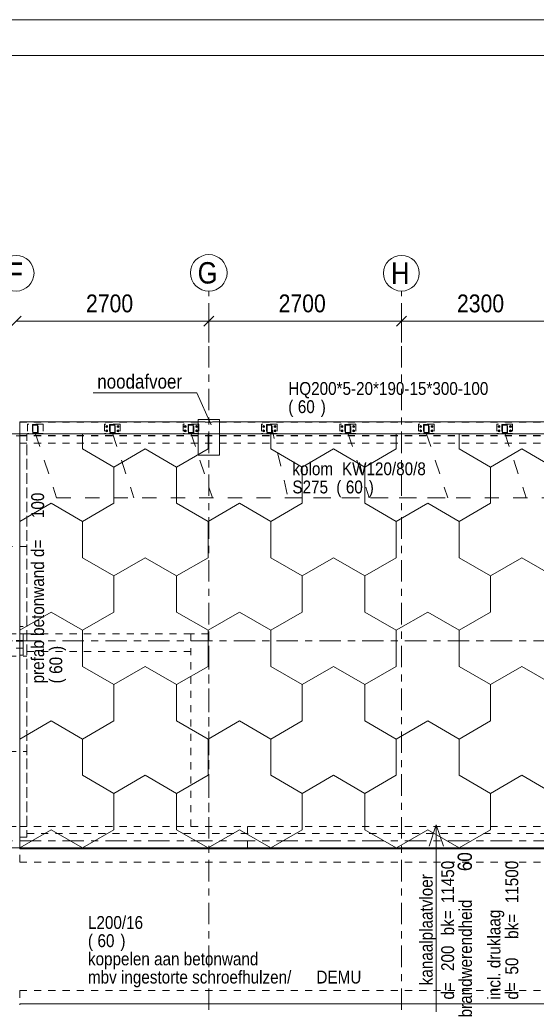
# Model space of a CAD drawing. Header units: millimetres. Extents: x -931 to -90, y -1396 to -802.
# Tile 21 of 29: x -689 to -616, y -940 to -802. Entities that reach past the tile are written whole.
import ezdxf

# ---------------------------------------------------------------- set-up
doc = ezdxf.new("R2010")
doc.units = ezdxf.units.MM
for name, pattern in [('XKITLINE00', [0]), ('XKITLINE01', [4, 1, -1, 1, -1]), ('XKITLINE02', [4, 2, -2]), ('XKITLINE03', [6, 3, -1, 1, -1])]:
    doc.linetypes.add(name, pattern=pattern)
for name, color, linetype, lineweight in [('Bout', 3, 'Continuous', 0), ('Grafisch object', 3, 'Continuous', 0), ('Offset', 4, 'Continuous', 0), ('Onderdeel', 2, 'Continuous', 0), ('Onderdeel label', 2, 'Continuous', 0), ('Stramien', 4, 'Continuous', 0), ('Tekening kader', 3, 'Continuous', 0)]:
    doc.layers.add(name, color=color, linetype=linetype, lineweight=lineweight)
doc.styles.add('ARIAL', font='arial.ttf')

msp = doc.modelspace()

# ---------------------------------------------------------------- linework, layer by layer
at = {"layer": 'Bout', "linetype": 'XKITLINE02', "lineweight": 0}
for p, q in [((-676.62, -859.17), (-676.74, -859.24)), ((-676.74, -859.24), (-676.74, -859.38)), ((-676.5, -859.24), (-676.62, -859.17)), ((-676.5, -859.38), (-676.5, -859.24)), ((-675.02, -859.17), (-675.14, -859.24)), ((-675.14, -859.24), (-675.14, -859.38)), ((-674.9, -859.24), (-675.02, -859.17)), ((-674.9, -859.38), (-674.9, -859.24)), ((-665.62, -859.17), (-665.74, -859.24)), ((-665.74, -859.24), (-665.74, -859.38)), ((-665.5, -859.24), (-665.62, -859.17)), ((-665.5, -859.38), (-665.5, -859.24)), ((-664.02, -859.17), (-664.14, -859.24)), ((-664.14, -859.24), (-664.14, -859.38)), ((-663.9, -859.24), (-664.02, -859.17)), ((-663.9, -859.38), (-663.9, -859.24)), ((-654.62, -859.17), (-654.74, -859.24)), ((-654.74, -859.24), (-654.74, -859.38)), ((-654.5, -859.24), (-654.62, -859.17)), ((-654.5, -859.38), (-654.5, -859.24)), ((-653.02, -859.17), (-653.14, -859.24)), ((-653.14, -859.24), (-653.14, -859.38)), ((-652.9, -859.24), (-653.02, -859.17)), ((-652.9, -859.38), (-652.9, -859.24)), ((-643.62, -859.17), (-643.74, -859.24)), ((-643.74, -859.24), (-643.74, -859.38)), ((-643.5, -859.24), (-643.62, -859.17)), ((-643.5, -859.38), (-643.5, -859.24)), ((-642.02, -859.17), (-642.14, -859.24)), ((-642.14, -859.24), (-642.14, -859.38)), ((-641.9, -859.24), (-642.02, -859.17)), ((-641.9, -859.38), (-641.9, -859.24)), ((-632.62, -859.17), (-632.74, -859.24)), ((-632.74, -859.24), (-632.74, -859.38)), ((-632.5, -859.24), (-632.62, -859.17)), ((-632.5, -859.38), (-632.5, -859.24)), ((-631.02, -859.17), (-631.14, -859.24)), ((-631.14, -859.24), (-631.14, -859.38)), ((-630.9, -859.24), (-631.02, -859.17)), ((-630.9, -859.38), (-630.9, -859.24)), ((-621.62, -859.17), (-621.74, -859.24)), ((-621.74, -859.24), (-621.74, -859.38)), ((-621.5, -859.24), (-621.62, -859.17)), ((-621.5, -859.38), (-621.5, -859.24)), ((-620.02, -859.17), (-620.14, -859.24)), ((-620.14, -859.24), (-620.14, -859.38)), ((-619.9, -859.24), (-620.02, -859.17)), ((-619.9, -859.38), (-619.9, -859.24)), ((-676.74, -859.38), (-676.62, -859.45)), ((-676.62, -859.77), (-676.74, -859.84)), ((-676.74, -859.84), (-676.74, -859.98)), ((-676.74, -859.98), (-676.62, -860.05)), ((-676.62, -859.45), (-676.5, -859.38)), ((-676.5, -859.84), (-676.62, -859.77)), ((-676.62, -860.05), (-676.5, -859.98)), ((-676.5, -859.98), (-676.5, -859.84)), ((-675.14, -859.38), (-675.02, -859.45)), ((-675.02, -859.77), (-675.14, -859.84)), ((-675.14, -859.84), (-675.14, -859.98)), ((-675.14, -859.98), (-675.02, -860.05)), ((-675.02, -859.45), (-674.9, -859.38)), ((-674.9, -859.84), (-675.02, -859.77)), ((-675.02, -860.05), (-674.9, -859.98)), ((-674.9, -859.98), (-674.9, -859.84)), ((-665.74, -859.38), (-665.62, -859.45)), ((-665.62, -859.77), (-665.74, -859.84)), ((-665.74, -859.84), (-665.74, -859.98)), ((-665.74, -859.98), (-665.62, -860.05)), ((-665.62, -859.45), (-665.5, -859.38)), ((-665.5, -859.84), (-665.62, -859.77)), ((-665.62, -860.05), (-665.5, -859.98)), ((-665.5, -859.98), (-665.5, -859.84)), ((-664.14, -859.38), (-664.02, -859.45)), ((-664.02, -859.77), (-664.14, -859.84)), ((-664.14, -859.84), (-664.14, -859.98)), ((-664.14, -859.98), (-664.02, -860.05)), ((-664.02, -859.45), (-663.9, -859.38)), ((-663.9, -859.84), (-664.02, -859.77)), ((-664.02, -860.05), (-663.9, -859.98)), ((-663.9, -859.98), (-663.9, -859.84)), ((-654.74, -859.38), (-654.62, -859.45)), ((-654.62, -859.77), (-654.74, -859.84)), ((-654.74, -859.84), (-654.74, -859.98)), ((-654.74, -859.98), (-654.62, -860.05)), ((-654.62, -859.45), (-654.5, -859.38)), ((-654.5, -859.84), (-654.62, -859.77)), ((-654.62, -860.05), (-654.5, -859.98)), ((-654.5, -859.98), (-654.5, -859.84)), ((-653.14, -859.38), (-653.02, -859.45)), ((-653.02, -859.77), (-653.14, -859.84)), ((-653.14, -859.84), (-653.14, -859.98)), ((-653.14, -859.98), (-653.02, -860.05)), ((-653.02, -859.45), (-652.9, -859.38)), ((-652.9, -859.84), (-653.02, -859.77)), ((-653.02, -860.05), (-652.9, -859.98)), ((-652.9, -859.98), (-652.9, -859.84)), ((-643.74, -859.38), (-643.62, -859.45)), ((-643.62, -859.77), (-643.74, -859.84)), ((-643.74, -859.84), (-643.74, -859.98)), ((-643.74, -859.98), (-643.62, -860.05)), ((-643.62, -859.45), (-643.5, -859.38)), ((-643.5, -859.84), (-643.62, -859.77)), ((-643.62, -860.05), (-643.5, -859.98)), ((-643.5, -859.98), (-643.5, -859.84)), ((-642.14, -859.38), (-642.02, -859.45)), ((-642.02, -859.77), (-642.14, -859.84)), ((-642.14, -859.84), (-642.14, -859.98)), ((-642.14, -859.98), (-642.02, -860.05)), ((-642.02, -859.45), (-641.9, -859.38)), ((-641.9, -859.84), (-642.02, -859.77)), ((-642.02, -860.05), (-641.9, -859.98)), ((-641.9, -859.98), (-641.9, -859.84)), ((-632.74, -859.38), (-632.62, -859.45)), ((-632.62, -859.77), (-632.74, -859.84)), ((-632.74, -859.84), (-632.74, -859.98)), ((-632.74, -859.98), (-632.62, -860.05)), ((-632.62, -859.45), (-632.5, -859.38)), ((-632.5, -859.84), (-632.62, -859.77)), ((-632.62, -860.05), (-632.5, -859.98)), ((-632.5, -859.98), (-632.5, -859.84)), ((-631.14, -859.38), (-631.02, -859.45)), ((-631.02, -859.77), (-631.14, -859.84)), ((-631.14, -859.84), (-631.14, -859.98)), ((-631.14, -859.98), (-631.02, -860.05)), ((-631.02, -859.45), (-630.9, -859.38)), ((-630.9, -859.84), (-631.02, -859.77)), ((-631.02, -860.05), (-630.9, -859.98)), ((-630.9, -859.98), (-630.9, -859.84)), ((-621.74, -859.38), (-621.62, -859.45)), ((-621.62, -859.77), (-621.74, -859.84)), ((-621.74, -859.84), (-621.74, -859.98)), ((-621.74, -859.98), (-621.62, -860.05)), ((-621.62, -859.45), (-621.5, -859.38)), ((-621.5, -859.84), (-621.62, -859.77)), ((-621.62, -860.05), (-621.5, -859.98)), ((-621.5, -859.98), (-621.5, -859.84)), ((-620.14, -859.38), (-620.02, -859.45)), ((-620.02, -859.77), (-620.14, -859.84)), ((-620.14, -859.84), (-620.14, -859.98)), ((-620.14, -859.98), (-620.02, -860.05)), ((-620.02, -859.45), (-619.9, -859.38)), ((-619.9, -859.84), (-620.02, -859.77)), ((-620.02, -860.05), (-619.9, -859.98)), ((-619.9, -859.98), (-619.9, -859.84))]:
    msp.add_line(p, q, dxfattribs=at)
for centre, radius, start, end in [((-676.62, -859.31), 0.09, 17.9985, 197.9985), ((-676.62, -859.31), 0.09, 359.9985, 179.9985), ((-676.62, -859.31), 0.09, 179.9985, 359.9985), ((-676.62, -859.31), 0.08, 59.9985, 239.9985), ((-676.62, -859.31), 0.08, 89.9985, 269.9985), ((-676.62, -859.31), 0.09, 197.9985, 17.9985), ((-676.62, -859.31), 0.08, 239.9985, 59.9985), ((-676.62, -859.31), 0.08, 269.9985, 89.9985), ((-675.02, -859.31), 0.09, 17.9985, 197.9985), ((-675.02, -859.31), 0.09, 359.9985, 179.9985), ((-675.02, -859.31), 0.09, 179.9985, 359.9985), ((-675.02, -859.31), 0.08, 59.9985, 239.9985), ((-675.02, -859.31), 0.08, 89.9985, 269.9985), ((-675.02, -859.31), 0.09, 197.9985, 17.9985), ((-675.02, -859.31), 0.08, 239.9985, 59.9985), ((-675.02, -859.31), 0.08, 269.9985, 89.9985), ((-665.62, -859.31), 0.09, 17.9985, 197.9985), ((-665.62, -859.31), 0.09, 359.9985, 179.9985), ((-665.62, -859.31), 0.09, 179.9985, 359.9985), ((-665.62, -859.31), 0.08, 59.9985, 239.9985), ((-665.62, -859.31), 0.08, 89.9985, 269.9985), ((-665.62, -859.31), 0.09, 197.9985, 17.9985), ((-665.62, -859.31), 0.08, 239.9985, 59.9985), ((-665.62, -859.31), 0.08, 269.9985, 89.9985), ((-664.02, -859.31), 0.09, 17.9985, 197.9985), ((-664.02, -859.31), 0.09, 359.9985, 179.9985), ((-664.02, -859.31), 0.09, 179.9985, 359.9985), ((-664.02, -859.31), 0.08, 59.9985, 239.9985), ((-664.02, -859.31), 0.08, 89.9985, 269.9985), ((-664.02, -859.31), 0.09, 197.9985, 17.9985), ((-664.02, -859.31), 0.08, 239.9985, 59.9985), ((-664.02, -859.31), 0.08, 269.9985, 89.9985), ((-654.62, -859.31), 0.09, 17.9985, 197.9985), ((-654.62, -859.31), 0.09, 359.9985, 179.9985), ((-654.62, -859.31), 0.09, 179.9985, 359.9985), ((-654.62, -859.31), 0.08, 59.9985, 239.9985), ((-654.62, -859.31), 0.08, 89.9985, 269.9985), ((-654.62, -859.31), 0.09, 197.9985, 17.9985), ((-654.62, -859.31), 0.08, 239.9985, 59.9985), ((-654.62, -859.31), 0.08, 269.9985, 89.9985), ((-653.02, -859.31), 0.09, 17.9985, 197.9985), ((-653.02, -859.31), 0.09, 359.9985, 179.9985), ((-653.02, -859.31), 0.09, 179.9985, 359.9985), ((-653.02, -859.31), 0.08, 59.9985, 239.9985), ((-653.02, -859.31), 0.08, 89.9985, 269.9985), ((-653.02, -859.31), 0.09, 197.9985, 17.9985), ((-653.02, -859.31), 0.08, 239.9985, 59.9985), ((-653.02, -859.31), 0.08, 269.9985, 89.9985), ((-643.62, -859.31), 0.09, 17.9985, 197.9985), ((-643.62, -859.31), 0.09, 359.9985, 179.9985), ((-643.62, -859.31), 0.09, 179.9985, 359.9985), ((-643.62, -859.31), 0.08, 59.9985, 239.9985), ((-643.62, -859.31), 0.08, 89.9985, 269.9985), ((-643.62, -859.31), 0.09, 197.9985, 17.9985), ((-643.62, -859.31), 0.08, 239.9985, 59.9985), ((-643.62, -859.31), 0.08, 269.9985, 89.9985), ((-642.02, -859.31), 0.09, 17.9985, 197.9985), ((-642.02, -859.31), 0.09, 359.9985, 179.9985), ((-642.02, -859.31), 0.09, 179.9985, 359.9985), ((-642.02, -859.31), 0.08, 59.9985, 239.9985), ((-642.02, -859.31), 0.08, 89.9985, 269.9985), ((-642.02, -859.31), 0.09, 197.9985, 17.9985), ((-642.02, -859.31), 0.08, 239.9985, 59.9985), ((-642.02, -859.31), 0.08, 269.9985, 89.9985), ((-632.62, -859.31), 0.09, 17.9985, 197.9985), ((-632.62, -859.31), 0.09, 359.9985, 179.9985), ((-632.62, -859.31), 0.09, 179.9985, 359.9985), ((-632.62, -859.31), 0.08, 59.9985, 239.9985), ((-632.62, -859.31), 0.08, 89.9985, 269.9985), ((-632.62, -859.31), 0.09, 197.9985, 17.9985), ((-632.62, -859.31), 0.08, 239.9985, 59.9985), ((-632.62, -859.31), 0.08, 269.9985, 89.9985), ((-631.02, -859.31), 0.09, 17.9985, 197.9985), ((-631.02, -859.31), 0.09, 359.9985, 179.9985), ((-631.02, -859.31), 0.09, 179.9985, 359.9985), ((-631.02, -859.31), 0.08, 59.9985, 239.9985), ((-631.02, -859.31), 0.08, 89.9985, 269.9985), ((-631.02, -859.31), 0.09, 197.9985, 17.9985), ((-631.02, -859.31), 0.08, 239.9985, 59.9985), ((-631.02, -859.31), 0.08, 269.9985, 89.9985), ((-621.62, -859.31), 0.09, 17.9985, 197.9985), ((-621.62, -859.31), 0.09, 359.9985, 179.9985), ((-621.62, -859.31), 0.09, 179.9985, 359.9985), ((-621.62, -859.31), 0.08, 59.9985, 239.9985), ((-621.62, -859.31), 0.08, 89.9985, 269.9985), ((-621.62, -859.31), 0.09, 197.9985, 17.9985), ((-621.62, -859.31), 0.08, 239.9985, 59.9985), ((-621.62, -859.31), 0.08, 269.9985, 89.9985), ((-620.02, -859.31), 0.09, 17.9985, 197.9985), ((-620.02, -859.31), 0.09, 359.9985, 179.9985), ((-620.02, -859.31), 0.09, 179.9985, 359.9985), ((-620.02, -859.31), 0.08, 59.9985, 239.9985), ((-620.02, -859.31), 0.08, 89.9985, 269.9985), ((-620.02, -859.31), 0.09, 197.9985, 17.9985), ((-620.02, -859.31), 0.08, 239.9985, 59.9985), ((-620.02, -859.31), 0.08, 269.9985, 89.9985), ((-676.62, -859.91), 0.09, 17.9985, 197.9985), ((-676.62, -859.91), 0.09, 359.9985, 179.9985), ((-676.62, -859.91), 0.09, 179.9985, 359.9985), ((-676.62, -859.91), 0.08, 59.9985, 239.9985), ((-676.62, -859.91), 0.08, 89.9985, 269.9985), ((-676.62, -859.91), 0.09, 197.9985, 17.9985), ((-676.62, -859.91), 0.08, 239.9985, 59.9985), ((-676.62, -859.91), 0.08, 269.9985, 89.9985), ((-675.02, -859.91), 0.09, 17.9985, 197.9985), ((-675.02, -859.91), 0.09, 359.9985, 179.9985), ((-675.02, -859.91), 0.09, 179.9985, 359.9985), ((-675.02, -859.91), 0.08, 59.9985, 239.9985), ((-675.02, -859.91), 0.08, 89.9985, 269.9985), ((-675.02, -859.91), 0.09, 197.9985, 17.9985), ((-675.02, -859.91), 0.08, 239.9985, 59.9985), ((-675.02, -859.91), 0.08, 269.9985, 89.9985), ((-665.62, -859.91), 0.09, 17.9985, 197.9985), ((-665.62, -859.91), 0.09, 359.9985, 179.9985), ((-665.62, -859.91), 0.09, 179.9985, 359.9985), ((-665.62, -859.91), 0.08, 59.9985, 239.9985), ((-665.62, -859.91), 0.08, 89.9985, 269.9985), ((-665.62, -859.91), 0.09, 197.9985, 17.9985), ((-665.62, -859.91), 0.08, 239.9985, 59.9985), ((-665.62, -859.91), 0.08, 269.9985, 89.9985), ((-664.02, -859.91), 0.09, 17.9985, 197.9985), ((-664.02, -859.91), 0.09, 359.9985, 179.9985), ((-664.02, -859.91), 0.09, 179.9985, 359.9985), ((-664.02, -859.91), 0.08, 59.9985, 239.9985), ((-664.02, -859.91), 0.08, 89.9985, 269.9985), ((-664.02, -859.91), 0.09, 197.9985, 17.9985), ((-664.02, -859.91), 0.08, 239.9985, 59.9985), ((-664.02, -859.91), 0.08, 269.9985, 89.9985), ((-654.62, -859.91), 0.09, 17.9985, 197.9985), ((-654.62, -859.91), 0.09, 359.9985, 179.9985), ((-654.62, -859.91), 0.09, 179.9985, 359.9985), ((-654.62, -859.91), 0.08, 59.9985, 239.9985), ((-654.62, -859.91), 0.08, 89.9985, 269.9985), ((-654.62, -859.91), 0.09, 197.9985, 17.9985), ((-654.62, -859.91), 0.08, 239.9985, 59.9985), ((-654.62, -859.91), 0.08, 269.9985, 89.9985), ((-653.02, -859.91), 0.09, 17.9985, 197.9985), ((-653.02, -859.91), 0.09, 359.9985, 179.9985), ((-653.02, -859.91), 0.09, 179.9985, 359.9985), ((-653.02, -859.91), 0.08, 59.9985, 239.9985), ((-653.02, -859.91), 0.08, 89.9985, 269.9985), ((-653.02, -859.91), 0.09, 197.9985, 17.9985), ((-653.02, -859.91), 0.08, 239.9985, 59.9985), ((-653.02, -859.91), 0.08, 269.9985, 89.9985), ((-643.62, -859.91), 0.09, 17.9985, 197.9985), ((-643.62, -859.91), 0.09, 359.9985, 179.9985), ((-643.62, -859.91), 0.09, 179.9985, 359.9985), ((-643.62, -859.91), 0.08, 59.9985, 239.9985), ((-643.62, -859.91), 0.08, 89.9985, 269.9985), ((-643.62, -859.91), 0.09, 197.9985, 17.9985), ((-643.62, -859.91), 0.08, 239.9985, 59.9985), ((-643.62, -859.91), 0.08, 269.9985, 89.9985), ((-642.02, -859.91), 0.09, 17.9985, 197.9985), ((-642.02, -859.91), 0.09, 359.9985, 179.9985), ((-642.02, -859.91), 0.09, 179.9985, 359.9985), ((-642.02, -859.91), 0.08, 59.9985, 239.9985), ((-642.02, -859.91), 0.08, 89.9985, 269.9985), ((-642.02, -859.91), 0.09, 197.9985, 17.9985), ((-642.02, -859.91), 0.08, 239.9985, 59.9985), ((-642.02, -859.91), 0.08, 269.9985, 89.9985), ((-632.62, -859.91), 0.09, 17.9985, 197.9985), ((-632.62, -859.91), 0.09, 359.9985, 179.9985), ((-632.62, -859.91), 0.09, 179.9985, 359.9985), ((-632.62, -859.91), 0.08, 59.9985, 239.9985), ((-632.62, -859.91), 0.08, 89.9985, 269.9985), ((-632.62, -859.91), 0.09, 197.9985, 17.9985), ((-632.62, -859.91), 0.08, 239.9985, 59.9985), ((-632.62, -859.91), 0.08, 269.9985, 89.9985), ((-631.02, -859.91), 0.09, 17.9985, 197.9985), ((-631.02, -859.91), 0.09, 359.9985, 179.9985), ((-631.02, -859.91), 0.09, 179.9985, 359.9985), ((-631.02, -859.91), 0.08, 59.9985, 239.9985), ((-631.02, -859.91), 0.08, 89.9985, 269.9985), ((-631.02, -859.91), 0.09, 197.9985, 17.9985), ((-631.02, -859.91), 0.08, 239.9985, 59.9985), ((-631.02, -859.91), 0.08, 269.9985, 89.9985), ((-621.62, -859.91), 0.09, 17.9985, 197.9985), ((-621.62, -859.91), 0.09, 359.9985, 179.9985), ((-621.62, -859.91), 0.09, 179.9985, 359.9985), ((-621.62, -859.91), 0.08, 59.9985, 239.9985), ((-621.62, -859.91), 0.08, 89.9985, 269.9985), ((-621.62, -859.91), 0.09, 197.9985, 17.9985), ((-621.62, -859.91), 0.08, 239.9985, 59.9985), ((-621.62, -859.91), 0.08, 269.9985, 89.9985), ((-620.02, -859.91), 0.09, 17.9985, 197.9985), ((-620.02, -859.91), 0.09, 359.9985, 179.9985), ((-620.02, -859.91), 0.09, 179.9985, 359.9985), ((-620.02, -859.91), 0.08, 59.9985, 239.9985), ((-620.02, -859.91), 0.08, 89.9985, 269.9985), ((-620.02, -859.91), 0.09, 197.9985, 17.9985), ((-620.02, -859.91), 0.08, 239.9985, 59.9985), ((-620.02, -859.91), 0.08, 269.9985, 89.9985)]:
    msp.add_arc(centre, radius, start, end, dxfattribs=at)
at = {"layer": 'Grafisch object', "linetype": 'XKITLINE00', "lineweight": 0}
for p, q in [((-513.82, -860.31), (-688.82, -860.31)), ((-688.82, -860.31), (-688.82, -918.31)), ((-688.82, -862.43), (-688.82, -860.68)), ((-680.02, -862.43), (-680.02, -860.31)), ((-662.42, -862.43), (-662.42, -860.31)), ((-653.62, -862.43), (-653.62, -860.31)), ((-636.03, -862.43), (-636.03, -860.31)), ((-627.23, -862.43), (-627.23, -860.31)), ((-688.82, -862.43), (-688.82, -862.43)), ((-675.62, -864.97), (-680.02, -862.43)), ((-675.62, -864.97), (-671.22, -862.43)), ((-666.82, -864.97), (-671.22, -862.43)), ((-666.82, -864.97), (-662.42, -862.43)), ((-649.22, -864.97), (-653.62, -862.43)), ((-649.22, -864.97), (-644.82, -862.43)), ((-640.42, -864.97), (-644.82, -862.43)), ((-640.42, -864.97), (-636.03, -862.43)), ((-622.83, -864.97), (-627.23, -862.43)), ((-622.83, -864.97), (-618.43, -862.43)), ((-614.03, -864.97), (-618.43, -862.43)), ((-675.62, -870.05), (-675.62, -864.97)), ((-666.82, -870.05), (-666.82, -864.97)), ((-649.22, -870.05), (-649.22, -864.97)), ((-640.42, -870.05), (-640.42, -864.97)), ((-622.83, -870.05), (-622.83, -864.97)), ((-688.82, -872.59), (-684.42, -870.05)), ((-680.02, -872.59), (-684.42, -870.05)), ((-680.02, -872.59), (-675.62, -870.05)), ((-662.42, -872.59), (-666.82, -870.05)), ((-662.42, -872.59), (-658.02, -870.05)), ((-653.62, -872.59), (-658.02, -870.05)), ((-653.62, -872.59), (-649.22, -870.05)), ((-636.03, -872.59), (-640.42, -870.05)), ((-636.03, -872.59), (-631.63, -870.05)), ((-627.23, -872.59), (-631.63, -870.05)), ((-627.23, -872.59), (-622.83, -870.05)), ((-688.82, -877.67), (-688.82, -872.59)), ((-688.82, -872.59), (-688.82, -872.59)), ((-680.02, -877.67), (-680.02, -872.59)), ((-662.42, -877.67), (-662.42, -872.59)), ((-653.62, -877.67), (-653.62, -872.59)), ((-636.03, -877.67), (-636.03, -872.59)), ((-627.23, -877.67), (-627.23, -872.59)), ((-688.82, -877.67), (-688.82, -877.67)), ((-675.62, -880.21), (-680.02, -877.67)), ((-675.62, -880.21), (-671.22, -877.67)), ((-666.82, -880.21), (-671.22, -877.67)), ((-666.82, -880.21), (-662.42, -877.67)), ((-649.22, -880.21), (-653.62, -877.67)), ((-649.22, -880.21), (-644.82, -877.67)), ((-640.42, -880.21), (-644.82, -877.67)), ((-640.42, -880.21), (-636.03, -877.67)), ((-622.83, -880.21), (-627.23, -877.67)), ((-622.83, -880.21), (-618.43, -877.67)), ((-614.03, -880.21), (-618.43, -877.67)), ((-675.62, -885.29), (-675.62, -880.21)), ((-666.82, -885.29), (-666.82, -880.21)), ((-649.22, -885.29), (-649.22, -880.21)), ((-640.42, -885.29), (-640.42, -880.21)), ((-622.83, -885.29), (-622.83, -880.21)), ((-688.82, -887.83), (-684.42, -885.29)), ((-680.02, -887.83), (-684.42, -885.29)), ((-680.02, -887.83), (-675.62, -885.29)), ((-662.42, -887.83), (-666.82, -885.29)), ((-662.42, -887.83), (-658.02, -885.29)), ((-653.62, -887.83), (-658.02, -885.29)), ((-653.62, -887.83), (-649.22, -885.29)), ((-636.03, -887.83), (-640.42, -885.29)), ((-636.03, -887.83), (-631.63, -885.29)), ((-627.23, -887.83), (-631.63, -885.29)), ((-627.23, -887.83), (-622.83, -885.29)), ((-688.82, -892.91), (-688.82, -887.83)), ((-688.82, -887.83), (-688.82, -887.83)), ((-680.02, -892.91), (-680.02, -887.83)), ((-662.42, -892.91), (-662.42, -887.83)), ((-653.62, -892.91), (-653.62, -887.83)), ((-636.03, -892.91), (-636.03, -887.83)), ((-627.23, -892.91), (-627.23, -887.83)), ((-688.82, -892.91), (-688.82, -892.91)), ((-675.62, -895.45), (-680.02, -892.91)), ((-675.62, -895.45), (-671.22, -892.91)), ((-666.82, -895.45), (-671.22, -892.91)), ((-666.82, -895.45), (-662.42, -892.91)), ((-649.22, -895.45), (-653.62, -892.91)), ((-649.22, -895.45), (-644.82, -892.91)), ((-640.42, -895.45), (-644.82, -892.91)), ((-640.42, -895.45), (-636.03, -892.91)), ((-622.83, -895.45), (-627.23, -892.91)), ((-622.83, -895.45), (-618.43, -892.91)), ((-614.03, -895.45), (-618.43, -892.91)), ((-675.62, -900.53), (-675.62, -895.45)), ((-666.82, -900.53), (-666.82, -895.45)), ((-649.22, -900.53), (-649.22, -895.45)), ((-640.42, -900.53), (-640.42, -895.45)), ((-622.83, -900.53), (-622.83, -895.45)), ((-688.82, -903.07), (-684.42, -900.53)), ((-680.02, -903.07), (-684.42, -900.53)), ((-680.02, -903.07), (-675.62, -900.53)), ((-662.42, -903.07), (-666.82, -900.53)), ((-662.42, -903.07), (-658.02, -900.53)), ((-653.62, -903.07), (-658.02, -900.53)), ((-653.62, -903.07), (-649.22, -900.53)), ((-636.03, -903.07), (-640.42, -900.53)), ((-636.03, -903.07), (-631.63, -900.53)), ((-627.23, -903.07), (-631.63, -900.53)), ((-627.23, -903.07), (-622.83, -900.53)), ((-688.82, -908.15), (-688.82, -903.07)), ((-688.82, -903.07), (-688.82, -903.07)), ((-680.02, -908.15), (-680.02, -903.07)), ((-662.42, -908.15), (-662.42, -903.07)), ((-653.62, -908.15), (-653.62, -903.07)), ((-636.03, -908.15), (-636.03, -903.07)), ((-627.23, -908.15), (-627.23, -903.07)), ((-688.82, -908.15), (-688.82, -908.15)), ((-675.62, -910.69), (-680.02, -908.15)), ((-675.62, -910.69), (-671.22, -908.15)), ((-666.82, -910.69), (-671.22, -908.15)), ((-666.82, -910.69), (-662.42, -908.15)), ((-649.22, -910.69), (-653.62, -908.15)), ((-649.22, -910.69), (-644.82, -908.15)), ((-640.42, -910.69), (-644.82, -908.15)), ((-640.42, -910.69), (-636.03, -908.15)), ((-622.83, -910.69), (-627.23, -908.15)), ((-622.83, -910.69), (-618.43, -908.15)), ((-614.03, -910.69), (-618.43, -908.15)), ((-675.62, -915.77), (-675.62, -910.69)), ((-666.82, -915.77), (-666.82, -910.69)), ((-649.22, -915.77), (-649.22, -910.69)), ((-640.42, -915.77), (-640.42, -910.69)), ((-622.83, -915.77), (-622.83, -910.69)), ((-688.82, -918.31), (-684.42, -915.77)), ((-680.02, -918.31), (-684.42, -915.77)), ((-680.02, -918.31), (-675.62, -915.77)), ((-662.42, -918.31), (-666.82, -915.77)), ((-662.42, -918.31), (-658.02, -915.77)), ((-653.62, -918.31), (-658.02, -915.77)), ((-653.62, -918.31), (-649.22, -915.77)), ((-636.03, -918.31), (-640.42, -915.77)), ((-636.02, -918.31), (-631.63, -915.77)), ((-627.23, -918.31), (-631.63, -915.77)), ((-627.23, -918.31), (-622.83, -915.77)), ((-688.82, -918.31), (-513.82, -918.31))]:
    msp.add_line(p, q, dxfattribs=at)
at = {"layer": 'Grafisch object', "linetype": 'XKITLINE02', "lineweight": 0}
for p, q in [((-686.64, -860.21), (-683.64, -869.26)), ((-675.82, -860.21), (-672.81, -869.26)), ((-664.82, -860.21), (-661.81, -869.26)), ((-642.82, -860.21), (-639.81, -869.26)), ((-631.82, -860.21), (-628.81, -869.26)), ((-620.82, -860.21), (-617.81, -869.26)), ((-683.64, -869.26), (-585, -869.26))]:
    msp.add_line(p, q, dxfattribs=at)
at = {"layer": 'Offset', "linetype": 'XKITLINE00', "lineweight": 0}
for p, q in [((-662.31, -847.54), (-662.31, -842.04)), ((-662.31, -847.54), (-662.31, -842.04)), ((-635.31, -847.54), (-635.31, -842.04)), ((-635.31, -847.54), (-635.31, -842.04)), ((-688.61, -843.83), (-690.02, -845.25)), ((-688.61, -843.83), (-690.02, -845.25)), ((-661.61, -843.83), (-663.02, -845.25)), ((-661.61, -843.83), (-663.02, -845.25)), ((-634.61, -843.83), (-636.02, -845.25)), ((-634.61, -843.83), (-636.02, -845.25)), ((-689.31, -844.54), (-662.31, -844.54)), ((-662.31, -844.54), (-635.31, -844.54)), ((-635.31, -844.54), (-612.31, -844.54))]:
    msp.add_line(p, q, dxfattribs=at)
at = {"layer": 'Offset'}
for p in [(-662.31, -844.54), (-662.31, -844.54), (-635.31, -844.54), (-635.31, -844.54)]:
    msp.add_point(p, dxfattribs=at)
at = {"layer": 'Onderdeel', "linetype": 'XKITLINE00', "lineweight": 0}
for p, q in [((-688.82, -858.61), (-663.81, -858.61)), ((-688.82, -860.61), (-688.82, -858.61)), ((-663.81, -863.31), (-663.81, -858.31)), ((-660.81, -858.31), (-663.81, -858.31)), ((-660.81, -863.31), (-660.81, -858.31)), ((-660.81, -858.61), (-602.31, -858.61)), ((-714.81, -860.31), (-688.82, -860.31)), ((-689.32, -860.61), (-688.82, -860.61)), ((-688.82, -916.31), (-688.82, -860.61)), ((-688.82, -860.61), (-688.81, -860.61)), ((-688.81, -860.31), (-663.81, -860.31)), ((-688.81, -860.61), (-688.81, -860.31)), ((-660.81, -860.31), (-602.31, -860.31)), ((-663.81, -863.31), (-660.81, -863.31)), ((-688.82, -916.31), (-688.82, -918.31)), ((-690.32, -918.31), (-586.47, -918.31)), ((-688.82, -918.31), (-513.81, -918.31)), ((-688.82, -918.31), (-688.82, -918.31)), ((-688.82, -918.47), (-688.82, -918.31)), ((-688.81, -918.47), (-688.81, -918.31)), ((-688.81, -918.47), (-567.08, -918.47)), ((-688.81, -918.47), (-567.08, -918.47)), ((-688.81, -940.16), (-567.08, -940.16)), ((-688.81, -940.31), (-688.81, -940.16))]:
    msp.add_line(p, q, dxfattribs=at)
at = {"layer": 'Onderdeel', "linetype": 'XKITLINE01', "lineweight": 0}
for p, q in [((-688.82, -858.66), (-584.31, -858.66)), ((-685.54, -858.96), (-687.74, -858.96)), ((-687.74, -858.96), (-687.74, -860.26)), ((-686.24, -859.01), (-687.04, -859.01)), ((-687.04, -859.01), (-687.04, -860.21)), ((-686.96, -860.13), (-686.96, -859.09)), ((-686.96, -859.09), (-686.32, -859.09)), ((-686.32, -859.09), (-686.32, -860.13)), ((-686.24, -860.21), (-686.24, -859.01)), ((-685.54, -858.96), (-685.54, -860.26)), ((-674.72, -858.96), (-676.92, -858.96)), ((-676.92, -858.96), (-676.92, -860.26)), ((-675.42, -859.01), (-676.22, -859.01)), ((-676.22, -859.01), (-676.22, -860.21)), ((-676.14, -860.13), (-676.14, -859.09)), ((-676.14, -859.09), (-675.5, -859.09)), ((-675.5, -859.09), (-675.5, -860.13)), ((-675.42, -860.21), (-675.42, -859.01)), ((-674.72, -858.96), (-674.72, -860.26)), ((-663.72, -858.96), (-665.92, -858.96)), ((-665.92, -858.96), (-665.92, -860.26)), ((-664.42, -859.01), (-665.22, -859.01)), ((-665.22, -859.01), (-665.22, -860.21)), ((-665.14, -860.13), (-665.14, -859.09)), ((-665.14, -859.09), (-664.5, -859.09)), ((-664.5, -859.09), (-664.5, -860.13)), ((-664.42, -860.21), (-664.42, -859.01)), ((-663.81, -858.61), (-660.81, -858.61)), ((-663.72, -858.96), (-663.72, -860.26)), ((-652.72, -858.96), (-654.92, -858.96)), ((-654.92, -858.96), (-654.92, -860.26)), ((-653.42, -859.01), (-654.22, -859.01)), ((-654.22, -859.01), (-654.22, -860.21)), ((-654.14, -860.13), (-654.14, -859.09)), ((-654.14, -859.09), (-653.5, -859.09)), ((-653.5, -859.09), (-653.5, -860.13)), ((-653.42, -860.21), (-653.42, -859.01)), ((-652.72, -858.96), (-652.72, -860.26)), ((-641.72, -858.96), (-643.92, -858.96)), ((-643.92, -858.96), (-643.92, -860.26)), ((-642.42, -859.01), (-643.22, -859.01)), ((-643.22, -859.01), (-643.22, -860.21)), ((-643.14, -860.13), (-643.14, -859.09)), ((-643.14, -859.09), (-642.5, -859.09)), ((-642.5, -859.09), (-642.5, -860.13)), ((-642.42, -860.21), (-642.42, -859.01)), ((-641.72, -858.96), (-641.72, -860.26)), ((-630.72, -858.96), (-632.92, -858.96)), ((-632.92, -858.96), (-632.92, -860.26)), ((-631.42, -859.01), (-632.22, -859.01)), ((-632.22, -859.01), (-632.22, -860.21)), ((-632.14, -860.13), (-632.14, -859.09)), ((-632.14, -859.09), (-631.5, -859.09)), ((-631.5, -859.09), (-631.5, -860.13)), ((-631.42, -860.21), (-631.42, -859.01)), ((-630.72, -858.96), (-630.72, -860.26)), ((-619.72, -858.96), (-621.92, -858.96)), ((-621.92, -858.96), (-621.92, -860.26)), ((-620.42, -859.01), (-621.22, -859.01)), ((-621.22, -859.01), (-621.22, -860.21)), ((-621.14, -860.13), (-621.14, -859.09)), ((-621.14, -859.09), (-620.5, -859.09)), ((-620.5, -859.09), (-620.5, -860.13)), ((-620.42, -860.21), (-620.42, -859.01)), ((-619.72, -858.96), (-619.72, -860.26)), ((-687.82, -860.31), (-690.32, -860.31)), ((-688.82, -860.31), (-688.82, -860.31)), ((-688.82, -860.31), (-688.82, -860.31)), ((-688.82, -860.31), (-687.82, -860.31)), ((-688.82, -860.56), (-584.31, -860.56)), ((-688.82, -860.61), (-688.81, -860.61)), ((-688.82, -861.61), (-688.82, -860.61)), ((-688.82, -860.61), (-584.31, -860.61)), ((-688.82, -860.61), (-688.82, -860.61)), ((-688.82, -860.61), (-688.82, -860.61)), ((-688.82, -860.61), (-688.82, -860.61)), ((-688.81, -915.31), (-688.82, -860.61)), ((-688.81, -916.82), (-688.81, -860.31)), ((-687.81, -860.31), (-688.81, -860.31)), ((-687.82, -915.31), (-687.82, -860.31)), ((-687.82, -860.31), (-687.81, -915.31)), ((-687.81, -916.82), (-687.81, -860.31)), ((-685.54, -860.26), (-687.74, -860.26)), ((-687.04, -860.21), (-686.24, -860.21)), ((-686.32, -860.13), (-686.96, -860.13)), ((-674.72, -860.26), (-676.92, -860.26)), ((-676.22, -860.21), (-675.42, -860.21)), ((-675.5, -860.13), (-676.14, -860.13)), ((-663.72, -860.26), (-665.92, -860.26)), ((-665.22, -860.21), (-664.42, -860.21)), ((-664.5, -860.13), (-665.14, -860.13)), ((-663.81, -860.31), (-660.81, -860.31)), ((-652.72, -860.26), (-654.92, -860.26)), ((-654.22, -860.21), (-653.42, -860.21)), ((-653.5, -860.13), (-654.14, -860.13)), ((-641.72, -860.26), (-643.92, -860.26)), ((-643.22, -860.21), (-642.42, -860.21)), ((-642.5, -860.13), (-643.14, -860.13)), ((-630.72, -860.26), (-632.92, -860.26)), ((-632.22, -860.21), (-631.42, -860.21)), ((-631.5, -860.13), (-632.14, -860.13)), ((-619.72, -860.26), (-621.92, -860.26)), ((-621.22, -860.21), (-620.42, -860.21)), ((-620.5, -860.13), (-621.14, -860.13)), ((-688.82, -861.61), (-584.31, -861.61)), ((-687.82, -876.12), (-690.32, -876.12)), ((-688.82, -887.31), (-688.32, -887.31)), ((-688.32, -888.32), (-688.82, -888.32)), ((-688.32, -891.31), (-688.32, -887.31)), ((-688.32, -890.32), (-688.32, -888.32)), ((-717.33, -889.27), (-688.32, -889.27)), ((-717.33, -889.36), (-688.32, -889.36)), ((-690.32, -888.34), (-687.82, -888.34)), ((-664.82, -888.32), (-687.81, -888.32)), ((-687.81, -888.32), (-687.81, -890.82)), ((-662.32, -888.32), (-664.82, -888.32)), ((-664.82, -888.32), (-664.82, -915.31)), ((-664.82, -888.32), (-664.82, -890.82)), ((-662.32, -915.31), (-662.32, -888.32)), ((-717.33, -890.32), (-688.32, -890.32)), ((-664.82, -890.82), (-687.81, -890.82)), ((-690.32, -891.44), (-687.82, -891.44)), ((-688.82, -891.31), (-688.32, -891.31)), ((-688.82, -918.31), (-688.82, -899.46)), ((-690.32, -904.8), (-687.82, -904.8)), ((-690.32, -915.31), (-687.82, -915.31)), ((-688.82, -915.31), (-688.82, -915.31)), ((-688.82, -915.31), (-688.82, -915.31)), ((-688.82, -915.31), (-513.82, -915.31)), ((-688.82, -918.31), (-688.82, -915.31)), ((-688.82, -918.31), (-688.82, -915.31)), ((-687.81, -915.31), (-688.81, -915.31)), ((-664.82, -915.31), (-662.32, -915.31)), ((-656.87, -915.31), (-656.87, -918.31)), ((-514.82, -916.31), (-688.82, -916.31)), ((-514.81, -916.31), (-688.82, -916.31)), ((-687.81, -916.82), (-688.81, -916.82)), ((-567.08, -918.31), (-688.81, -918.31)), ((-688.81, -918.31), (-688.81, -918.31)), ((-688.81, -918.31), (-688.81, -918.31)), ((-688.81, -918.31), (-688.81, -918.31)), ((-688.81, -920.31), (-688.81, -918.47)), ((-688.81, -920.31), (-567.08, -920.31)), ((-688.81, -938.32), (-688.81, -940.32)), ((-688.81, -938.32), (-567.08, -938.32)), ((-688.81, -940.16), (-567.08, -940.16))]:
    msp.add_line(p, q, dxfattribs=at)
at = {"layer": 'Onderdeel label', "linetype": 'XKITLINE00', "lineweight": 0}
for p, q in [((-678.54, -854.58), (-663.99, -854.58)), ((-661.98, -859.06), (-663.99, -854.58)), ((-631.43, -918.07), (-630.43, -915.07)), ((-630.43, -943.57), (-630.43, -915.07)), ((-630.43, -915.07), (-629.43, -918.07))]:
    msp.add_line(p, q, dxfattribs=at)
at = {"layer": 'Onderdeel label', "linetype": 'XKITLINE02', "lineweight": 0}
for p, q in [((-653.58, -859.02), (-651.19, -869.26)), ((-651.19, -869.26), (-628.61, -869.26))]:
    msp.add_line(p, q, dxfattribs=at)
at = {"layer": 'Stramien', "linetype": 'XKITLINE03', "lineweight": 0}
for p, q in [((-662.31, -1103.01), (-662.31, -840.31)), ((-635.31, -1103.01), (-635.31, -840.31)), ((-880.81, -860.31), (-449.08, -860.31)), ((-880.81, -889.31), (-449.08, -889.31)), ((-880.81, -917.31), (-449.08, -917.31))]:
    msp.add_line(p, q, dxfattribs=at)
at = {"layer": 'Stramien', "linetype": 'XKITLINE00', "lineweight": 0}
for centre, radius in [((-689.31, -837.81), 2.5), ((-662.31, -837.76), 2.56), ((-635.31, -837.81), 2.5)]:
    msp.add_circle(centre, radius, dxfattribs=at)
at = {"layer": 'Tekening kader', "linetype": 'XKITLINE00', "lineweight": 0}
for p, q in [((-89.79, -802.3), (-930.79, -802.3)), ((-94.79, -807.3), (-925.79, -807.3))]:
    msp.add_line(p, q, dxfattribs=at)

# ---------------------------------------------------------------- texts
at = {"layer": 'Offset', "style": 'ARIAL', "width": 0.85}
for s, p in [('2700', (-679.52, -843.29)), ('2700', (-652.52, -843.29)), ('2300', (-627.52, -843.29))]:
    msp.add_text(s, height=2.5, dxfattribs=at).set_placement(p)
at = {"layer": 'Onderdeel label', "style": 'ARIAL', "width": 0.85}
for s, height, p in [('noodafvoer', 2, (-677.94, -853.98)), ('HQ200*5-20*190-15*300-100', 1.8, (-651.17, -854.86)), ('(', 1.8, (-651.17, -857.41)), ('60', 1.8, (-649.83, -857.41)), (')', 1.8, (-646.62, -857.41)), ('kolom', 1.8, (-650.59, -866.11)), ('KW120/80/8', 1.8, (-643.65, -866.11)), ('S275', 1.8, (-650.59, -868.66)), ('(', 1.8, (-644.44, -868.66)), ('60', 1.8, (-643.1, -868.66)), (')', 1.8, (-639.89, -868.66)), ('L200/16', 1.8, (-679.25, -929.67)), ('(', 1.8, (-679.25, -932.22)), ('60', 1.8, (-677.91, -932.22)), (')', 1.8, (-674.7, -932.22)), ('koppelen aan betonwand', 1.8, (-679.25, -934.77)), ('mbv ingestorte schroefhulzen/', 1.8, (-679.25, -937.32)), ('DEMU ', 1.8, (-647.22, -937.32))]:
    msp.add_text(s, height=height, dxfattribs=at).set_placement(p)
for s, height, rotation, p in [('100', 1.8, 90.0002, (-685.4, -872.12)), ('prefab betonwand d=', 1.8, 90.0002, (-685.4, -895.28)), (')', 1.8, 90.0002, (-682.85, -890.73)), ('60', 1.8, 90.0002, (-682.85, -893.94)), ('(', 1.8, 90.0002, (-682.85, -895.28)), ('60', 2, 90.0003, (-625.43, -921.57)), ('kanaalplaatvloer', 1.8, 90.0003, (-630.93, -937.57)), ('11450', 1.8, 90.0003, (-627.93, -926.07)), ('11500', 1.8, 90.0003, (-618.93, -926.07)), ('brandwerendheid', 1.8, 90.0003, (-625.43, -942.07)), ('incl. druklaag', 1.8, 90.0003, (-621.43, -939.57)), ('bk=', 1.8, 90.0003, (-627.93, -930.57)), ('bk=', 1.8, 90.0003, (-618.93, -931.07)), ('200', 1.8, 90.0003, (-627.93, -935.57)), ('50', 1.8, 90.0003, (-618.93, -936.07)), ('d=', 1.8, 90.0003, (-627.93, -939.57)), ('d=', 1.8, 90.0003, (-618.93, -939.57))]:
    msp.add_text(s, height=height, rotation=rotation, dxfattribs=at).set_placement(p)
at = {"layer": 'Stramien', "style": 'ARIAL', "width": 0.85}
for s, p in [('F', (-690.54, -839.31)), ('G', (-663.87, -839.26)), ('H', (-636.76, -839.31))]:
    msp.add_text(s, height=3, dxfattribs=at).set_placement(p)

doc.saveas('drawing.dxf')
